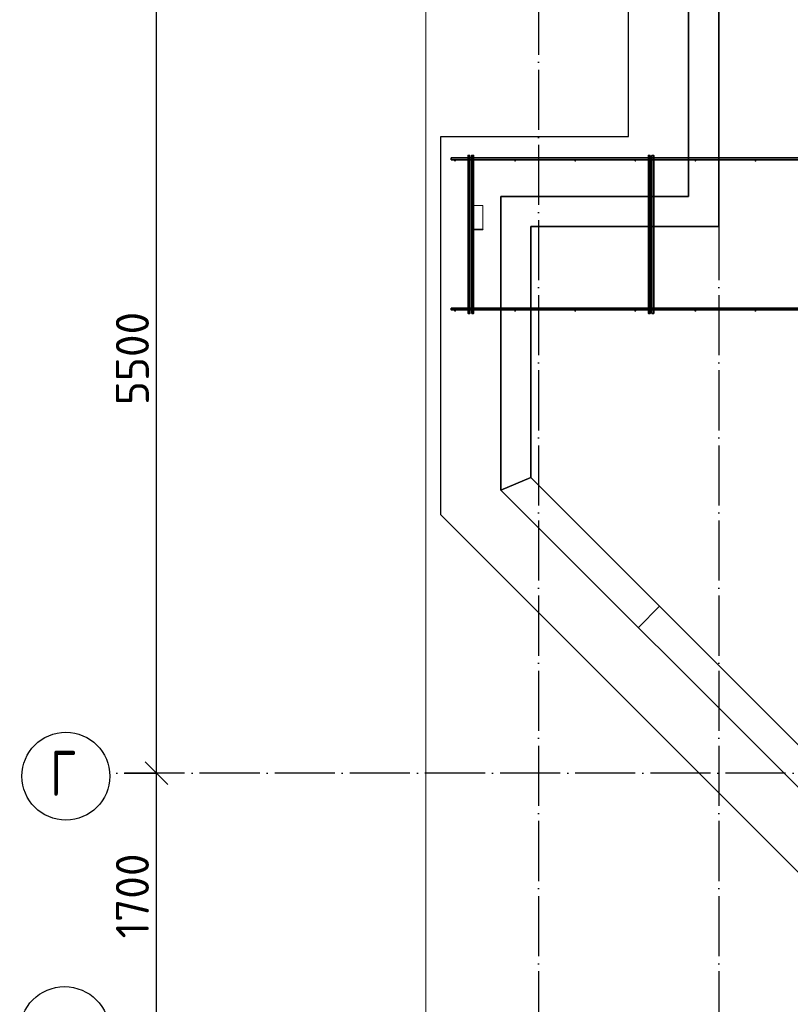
# Model space of a CAD drawing. Header units: millimetres. Extents: x -3483 to 105345, y -283423 to 72284.
# Tile 96 of 165: x 76547 to 81677, y 6862 to 13417. Entities that reach past the tile are written whole.
import ezdxf

# ---------------------------------------------------------------- set-up
doc = ezdxf.new("R2010")
doc.units = ezdxf.units.MM
doc.header["$PDMODE"] = 65
for name, pattern in [('______11', [500, 400, -50, 0, -50]), ('______2', [270, 200, -70]), ('______5', [1100, 800, -100, 100, -100])]:
    doc.linetypes.add(name, pattern=pattern)
for name, color, linetype, lineweight in [('Standard', 7, 'Continuous', 25), ('Размерная линия_ общее', 7, 'Continuous', 13), ('Стальная конструкция_ общее', 7, 'Continuous', 25), ('Стена_ общее', 7, 'Continuous', 35), ('Фундамент_ общее', 7, 'Continuous', 35)]:
    doc.layers.add(name, color=color, linetype=linetype, lineweight=lineweight)
doc.layers.add('Арм.стержн. Фиксатор', color=7, linetype='Continuous', lineweight=35, true_color=0x501e0f)
doc.layers.add('Осевая линия_ общее', color=7, linetype='______5', lineweight=13, true_color=0xa0a0a0)
doc.styles.add('ISOCPEUR', font='ISOCPEUR')
doc.dimstyles.new('DIMSTYLE_4', dxfattribs={"dimtxt": 220, "dimasz": 250, "dimexe": 0, "dimexo": 0, "dimgap": 110, "dimtad": 2, "dimdec": 0, "dimrnd": 5, "dimzin": 12, "dimdsep": 46, "dimtxsty": 'ISOCPEUR', "dimblk1": 'ALL_ML_STRICH', "dimblk2": 'ALL_ML_STRICH', "dimsah": 1, "dimcen": 0, "dimclrd": 7, "dimclre": 256, "dimclrt": 7, "dimadec": 0, "dimazin": 0, "dimtfac": 1, "dimtdec": 0, "dimtix": 1, "dimtmove": 2, "dimatfit": 3, "dimfxl": 0, "dimtzin": 0, "dimlwd": 0, "dimlwe": -3, "dimarcsym": 0})

# ---------------------------------------------------------------- blocks, each defined once
blk = doc.blocks.new('ALL_ML_STRICH')
at = {"color": 0, "linetype": 'ByBlock', "lineweight": -2}
for p, q in [((-0.3, -0.3), (0.3, 0.3)), ((0, -0.5), (0, 0.5)), ((-1, 0), (0.5, 0))]:
    blk.add_line(p, q, dxfattribs=at)
blk = doc.blocks.new('*D132')
at = {"layer": 'DEFPOINTS', "color": 7, "linetype": 'Continuous', "lineweight": 13, "transparency": 33554687}
for p in [(77142.2, 8400), (77142.2, 6700), (77457.3, 6700)]:
    blk.add_point(p, dxfattribs=at)
at = {"layer": 'Размерная линия_ общее', "color": 253, "linetype": 'Continuous', "lineweight": -2, "true_color": 0xa0a0a0, "transparency": 33554687}
for p, q in [((77242.2, 8400), (77457.3, 8400)), ((77242.2, 6700), (77457.3, 6700))]:
    blk.add_line(p, q, dxfattribs=at)
at = {"layer": 'Размерная линия_ общее', "color": 7, "linetype": 'Continuous', "lineweight": -2, "transparency": 33554687}
blk.add_line((77457.3, 6700), (77457.3, 8400), dxfattribs=at)
at = {"layer": 'Размерная линия_ общее', "color": 7, "linetype": 'Continuous', "lineweight": 13, "transparency": 33554687, "xscale": 250, "yscale": 250, "zscale": 250}
for p, rotation in [((77457.3, 8400), 90), ((77457.3, 6700), 270)]:
    blk.add_blockref('ALL_ML_STRICH', p, dxfattribs=dict(at, rotation=rotation))
at = {"layer": 'Размерная линия_ общее', "color": 7, "linetype": 'Continuous', "lineweight": 13, "transparency": 33554687, "insert": (77297.3, 7583), "char_height": 220, "width": 880, "attachment_point": 5, "rotation": 90, "style": 'ISOCPEUR'}
blk.add_mtext('\\A1;{1700}', dxfattribs=at)
blk = doc.blocks.new('*D133')
at = {"layer": 'DEFPOINTS', "color": 7, "linetype": 'Continuous', "lineweight": 13, "transparency": 33554687}
for p in [(77142.2, 13900), (77142.2, 8400), (77457.3, 8400)]:
    blk.add_point(p, dxfattribs=at)
at = {"layer": 'Размерная линия_ общее', "color": 253, "linetype": 'Continuous', "lineweight": -2, "true_color": 0xa0a0a0, "transparency": 33554687}
for p, q in [((77242.2, 13900), (77457.3, 13900)), ((77242.2, 8400), (77457.3, 8400))]:
    blk.add_line(p, q, dxfattribs=at)
at = {"layer": 'Размерная линия_ общее', "color": 7, "linetype": 'Continuous', "lineweight": -2, "transparency": 33554687}
blk.add_line((77457.3, 8400), (77457.3, 13900), dxfattribs=at)
at = {"layer": 'Размерная линия_ общее', "color": 7, "linetype": 'Continuous', "lineweight": 13, "transparency": 33554687, "xscale": 250, "yscale": 250, "zscale": 250}
for p, rotation in [((77457.3, 13900), 90), ((77457.3, 8400), 270)]:
    blk.add_blockref('ALL_ML_STRICH', p, dxfattribs=dict(at, rotation=rotation))
at = {"layer": 'Размерная линия_ общее', "color": 7, "linetype": 'Continuous', "lineweight": 13, "transparency": 33554687, "insert": (77297.3, 11161), "char_height": 220, "width": 880, "attachment_point": 5, "rotation": 90, "style": 'ISOCPEUR'}
blk.add_mtext('\\A1;{5500}', dxfattribs=at)
blk = doc.blocks.new('СЛОЖНЫЙ_ОБЪЕКТ_13')
at = {"layer": 'Стена_ общее', "color": 9, "linetype": 'Continuous', "lineweight": -3, "true_color": 0xc7c7c7, "transparency": 33554687}
for p, q in [((81000, 18400), (81000, 12240)), ((81200, 12240), (81200, 15100)), ((79750, 12240), (79750, 10285.5)), ((79950, 12240), (79750, 12240)), ((81000, 12240), (79950, 12240)), ((81200, 12040), (81200, 12240)), ((79950, 10368.4), (79950, 12040)), ((79950, 12040), (81200, 12040)), ((79950, 10368.4), (82567.4, 7750.9)), ((82426, 7609.5), (79750, 10285.5))]:
    blk.add_line(p, q, dxfattribs=at)
at = {"layer": 'Стена_ общее', "color": 9, "linetype": '______2', "lineweight": -3, "true_color": 0xc7c7c7, "transparency": 33554687}
blk.add_line((80806.7, 9511.6), (80665.3, 9370.2), dxfattribs=at)

msp = doc.modelspace()

# ---------------------------------------------------------------- hatches: boundary and pattern name
at = {"layer": 'Арм.стержн. Фиксатор', "linetype": 'Continuous', "lineweight": 35, "transparency": 33554687}
for points in [[(79451, 12478), (79450.5, 12480.3), (79449.2, 12482.2), (79447.3, 12483.5), (79445, 12484), (79442.7, 12483.5), (79440.8, 12482.2), (79439.5, 12480.3), (79439, 12478), (79439.5, 12475.7), (79440.8, 12473.8), (79442.7, 12472.5), (79445, 12472), (79447.3, 12472.5), (79449.2, 12473.8), (79450.5, 12475.7)], [(79851, 12478), (79850.5, 12480.3), (79849.2, 12482.2), (79847.3, 12483.5), (79845, 12484), (79842.7, 12483.5), (79840.8, 12482.2), (79839.5, 12480.3), (79839, 12478), (79839.5, 12475.7), (79840.8, 12473.8), (79842.7, 12472.5), (79845, 12472), (79847.3, 12472.5), (79849.2, 12473.8), (79850.5, 12475.7)], [(80251, 12478), (80250.5, 12480.3), (80249.2, 12482.2), (80247.3, 12483.5), (80245, 12484), (80242.7, 12483.5), (80240.8, 12482.2), (80239.5, 12480.3), (80239, 12478), (80239.5, 12475.7), (80240.8, 12473.8), (80242.7, 12472.5), (80245, 12472), (80247.3, 12472.5), (80249.2, 12473.8), (80250.5, 12475.7)], [(80651, 12478), (80650.5, 12480.3), (80649.2, 12482.2), (80647.3, 12483.5), (80645, 12484), (80642.7, 12483.5), (80640.8, 12482.2), (80639.5, 12480.3), (80639, 12478), (80639.5, 12475.7), (80640.8, 12473.8), (80642.7, 12472.5), (80645, 12472), (80647.3, 12472.5), (80649.2, 12473.8), (80650.5, 12475.7)], [(81051, 12478), (81050.5, 12480.3), (81049.2, 12482.2), (81047.3, 12483.5), (81045, 12484), (81042.7, 12483.5), (81040.8, 12482.2), (81039.5, 12480.3), (81039, 12478), (81039.5, 12475.7), (81040.8, 12473.8), (81042.7, 12472.5), (81045, 12472), (81047.3, 12472.5), (81049.2, 12473.8), (81050.5, 12475.7)], [(81451, 12478), (81450.5, 12480.3), (81449.2, 12482.2), (81447.3, 12483.5), (81445, 12484), (81442.7, 12483.5), (81440.8, 12482.2), (81439.5, 12480.3), (81439, 12478), (81439.5, 12475.7), (81440.8, 12473.8), (81442.7, 12472.5), (81445, 12472), (81447.3, 12472.5), (81449.2, 12473.8), (81450.5, 12475.7)], [(79451, 11478), (79450.5, 11480.3), (79449.2, 11482.2), (79447.3, 11483.5), (79445, 11484), (79442.7, 11483.5), (79440.8, 11482.2), (79439.5, 11480.3), (79439, 11478), (79439.5, 11475.7), (79440.8, 11473.8), (79442.7, 11472.5), (79445, 11472), (79447.3, 11472.5), (79449.2, 11473.8), (79450.5, 11475.7)], [(79851, 11478), (79850.5, 11480.3), (79849.2, 11482.2), (79847.3, 11483.5), (79845, 11484), (79842.7, 11483.5), (79840.8, 11482.2), (79839.5, 11480.3), (79839, 11478), (79839.5, 11475.7), (79840.8, 11473.8), (79842.7, 11472.5), (79845, 11472), (79847.3, 11472.5), (79849.2, 11473.8), (79850.5, 11475.7)], [(80251, 11478), (80250.5, 11480.3), (80249.2, 11482.2), (80247.3, 11483.5), (80245, 11484), (80242.7, 11483.5), (80240.8, 11482.2), (80239.5, 11480.3), (80239, 11478), (80239.5, 11475.7), (80240.8, 11473.8), (80242.7, 11472.5), (80245, 11472), (80247.3, 11472.5), (80249.2, 11473.8), (80250.5, 11475.7)], [(80651, 11478), (80650.5, 11480.3), (80649.2, 11482.2), (80647.3, 11483.5), (80645, 11484), (80642.7, 11483.5), (80640.8, 11482.2), (80639.5, 11480.3), (80639, 11478), (80639.5, 11475.7), (80640.8, 11473.8), (80642.7, 11472.5), (80645, 11472), (80647.3, 11472.5), (80649.2, 11473.8), (80650.5, 11475.7)], [(81051, 11478), (81050.5, 11480.3), (81049.2, 11482.2), (81047.3, 11483.5), (81045, 11484), (81042.7, 11483.5), (81040.8, 11482.2), (81039.5, 11480.3), (81039, 11478), (81039.5, 11475.7), (81040.8, 11473.8), (81042.7, 11472.5), (81045, 11472), (81047.3, 11472.5), (81049.2, 11473.8), (81050.5, 11475.7)], [(81451, 11478), (81450.5, 11480.3), (81449.2, 11482.2), (81447.3, 11483.5), (81445, 11484), (81442.7, 11483.5), (81440.8, 11482.2), (81439.5, 11480.3), (81439, 11478), (81439.5, 11475.7), (81440.8, 11473.8), (81442.7, 11472.5), (81445, 11472), (81447.3, 11472.5), (81449.2, 11473.8), (81450.5, 11475.7)]]:
    msp.add_hatch(color=34, dxfattribs=at).paths.add_polyline_path(points)

# ---------------------------------------------------------------- linework, layer by layer
at = {"layer": 'Standard', "color": 7, "linetype": 'Continuous', "lineweight": 13, "transparency": 33554687}
msp.add_lwpolyline([(79250, -750), (105250, -750), (105250, 46690), (79250, 46690), (79250, -750)], dxfattribs=at)
at = {"layer": 'Арм.стержн. Фиксатор', "color": 34, "linetype": 'Continuous', "lineweight": 35, "transparency": 33554687}
for points in [[(79420, 12496), (83870, 12496), (83870, 12484), (79420, 12484), (79420, 12496)], [(79420, 12496), (83870, 12496), (83870, 12484), (79420, 12484), (79420, 12496)], [(79544, 12512.9), (79544, 11460.8), (79532, 11460.8), (79532, 12512.9), (79544, 12512.9)], [(79556, 11461.1), (79556, 12513.1), (79568, 12513.1), (79568, 11461.1), (79556, 11461.1)], [(80744, 12512.9), (80744, 11460.8), (80732, 11460.8), (80732, 12512.9), (80744, 12512.9)], [(80756, 11461.1), (80756, 12513.1), (80768, 12513.1), (80768, 11461.1), (80756, 11461.1)], [(79420, 11496), (83870, 11496), (83870, 11484), (79420, 11484), (79420, 11496)], [(79420, 11496), (83870, 11496), (83870, 11484), (79420, 11484), (79420, 11496)]]:
    msp.add_lwpolyline(points, dxfattribs=at)
at = {"layer": 'Осевая линия_ общее', "color": 253, "linetype": '______11', "lineweight": -3, "true_color": 0xa0a0a0, "transparency": 33554687}
for p, q in [((80000, 46590), (80000, -2827.9)), ((81200, 46590), (81200, -2827.9)), ((105150, 8400), (77142.2, 8400))]:
    msp.add_line(p, q, dxfattribs=at)
at = {"layer": 'Осевая линия_ общее', "color": 7, "linetype": 'Continuous', "lineweight": -3, "transparency": 33554687}
for centre, radius in [((76854.6, 8380.5), 292.4), ((76846, 6680.5), 298.8)]:
    msp.add_circle(centre, radius, dxfattribs=at)
at = {"layer": 'Стальная конструкция_ общее', "color": 253, "linetype": '______2', "lineweight": 18, "true_color": 0xababab, "transparency": 33554687}
for p, q in [((79570, 12023.1), (79570, 12180)), ((79570, 12180), (79630, 12180)), ((79570, 12023.1), (79570, 12180)), ((79570, 12180), (79630, 12180)), ((79630, 12180), (79630, 12023.1)), ((79630, 12180), (79630, 12023.1))]:
    msp.add_line(p, q, dxfattribs=at)
at = {"layer": 'Стальная конструкция_ общее', "color": 7, "linetype": 'Continuous', "lineweight": 25, "transparency": 33554687}
for p, q in [((79570, 12020), (79570, 12023.1)), ((79570, 12023.1), (79630, 12023.1)), ((79570, 12020), (79570, 12023.1)), ((79570, 12023.1), (79630, 12023.1)), ((79570, 12020), (79630, 12020)), ((79570, 12020), (79630, 12020)), ((79630, 12023.1), (79630, 12020)), ((79630, 12023.1), (79630, 12020))]:
    msp.add_line(p, q, dxfattribs=at)
at = {"layer": 'Стена_ общее', "color": 7, "linetype": 'Continuous', "lineweight": 25, "transparency": 33554687}
for p, q in [((81000, 12240), (81000, 18400)), ((81000, 12240), (81000, 18400)), ((81200, 15100), (81200, 12240)), ((81200, 15100), (81200, 12240)), ((79750, 10285.5), (79750, 12240)), ((79750, 12240), (79950, 12240)), ((79750, 10285.5), (79750, 12240)), ((79750, 12240), (79950, 12240)), ((79950, 12240), (81000, 12240)), ((79950, 12240), (81000, 12240)), ((81200, 12240), (81200, 12040)), ((81200, 12240), (81200, 12040)), ((79950, 12040), (79950, 10368.4)), ((81200, 12040), (79950, 12040)), ((79950, 12040), (79950, 10368.4)), ((81200, 12040), (79950, 12040)), ((79750, 10285.5), (79950, 10368.4)), ((79950, 10368.4), (79750, 10285.5)), ((79750, 10285.5), (79950, 10368.4)), ((79950, 10368.4), (79750, 10285.5)), ((79950, 10368.4), (82567.4, 7750.9)), ((79950, 10368.4), (82567.4, 7750.9)), ((82426, 7609.5), (79750, 10285.5)), ((82426, 7609.5), (79750, 10285.5))]:
    msp.add_line(p, q, dxfattribs=at)
at = {"layer": 'Фундамент_ общее', "color": 7, "lineweight": 25, "transparency": 33554687}
for p, q in [((80600, 12640), (80600, 18000)), ((79350, 10119.9), (79350, 12640)), ((79350, 12640), (80600, 12640)), ((82567.4, 6902.4), (79350, 10119.9))]:
    msp.add_line(p, q, dxfattribs=at)
at = {"layer": 'Фундамент_ общее', "color": 7, "linetype": 'Continuous', "lineweight": 25, "transparency": 33554687}
for p, q in [((80600, 12640), (80600, 18000)), ((79350, 10119.9), (79350, 12640)), ((79350, 12640), (80600, 12640)), ((82567.4, 6902.4), (79350, 10119.9))]:
    msp.add_line(p, q, dxfattribs=at)

# ---------------------------------------------------------------- block references
at = {"layer": 'Стена_ общее', "color": 9, "linetype": 'Continuous', "lineweight": -3, "true_color": 0xc7c7c7, "transparency": 33554687}
msp.add_blockref('СЛОЖНЫЙ_ОБЪЕКТ_13', (0, 0), dxfattribs=at)

# ---------------------------------------------------------------- texts
at = {"layer": 'Осевая линия_ общее', "color": 7, "linetype": 'Continuous', "lineweight": -3, "transparency": 33554687, "insert": (76749.6, 8250), "char_height": 300, "width": 326.407, "attachment_point": 7, "style": 'ISOCPEUR'}
msp.add_mtext('\\W0.78;Г', dxfattribs=at)

# ---------------------------------------------------------------- dimensions: what is measured, and where the dimension line sits
at = {"layer": 'Размерная линия_ общее', "color": 7, "linetype": 'Continuous', "lineweight": 13, "transparency": 33554687}
for base, p1, p2, picture, middle in [((77457.3, 13900), (77242.2, 8400), (77242.2, 13900), '*D133', (77297.3, 11161)), ((77457.3, 8400), (77242.2, 6700), (77242.2, 8400), '*D132', (77297.3, 7583))]:
    dim = msp.add_linear_dim(base=base, p1=p1, p2=p2, angle=90, dimstyle='DIMSTYLE_4', override={"dimpost": '<>', "dimclrd": 7, "dimclre": 253, "dimclrt": 7, "dimlwd": 0, "dimlwe": 65533}, dxfattribs=at)
    dim.commit()
    dim.dimension.update_dxf_attribs({"geometry": picture, "text_midpoint": middle, "dimtype": 160})

doc.saveas('drawing.dxf')
